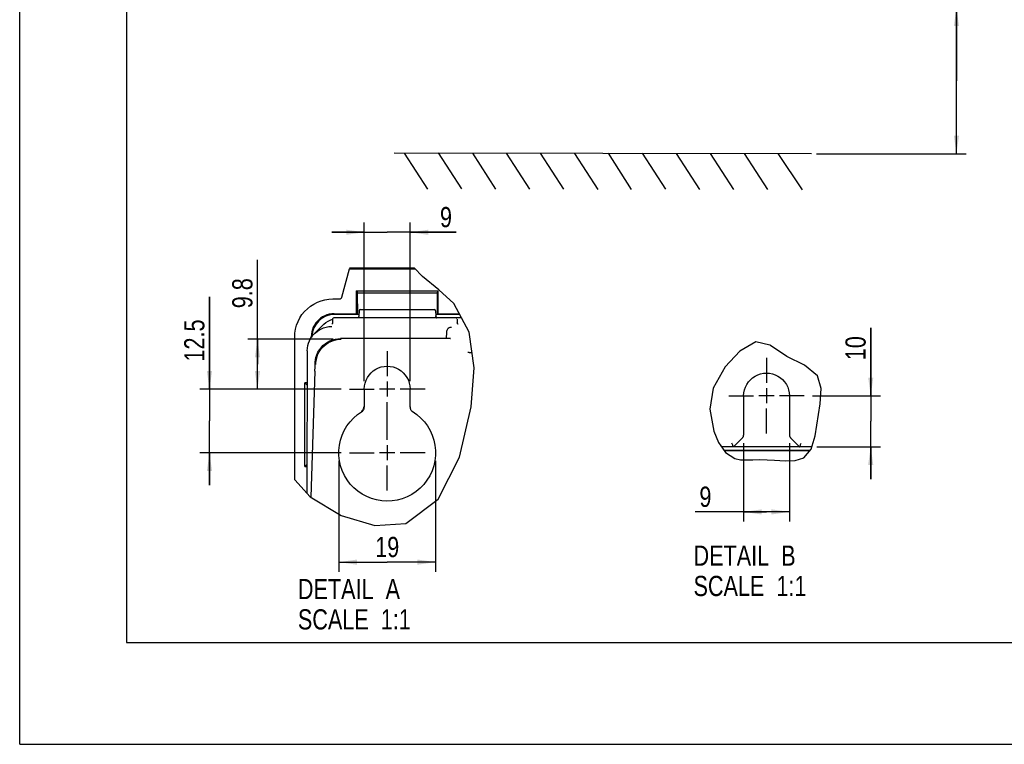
# Model space of a CAD drawing. Header units: inches. Extents: x 0 to 117, y 0 to 83.
# Tile 1 of 60: x 0 to 38, y 0 to 28. Entities that reach past the tile are written whole.
import ezdxf

# ---------------------------------------------------------------- set-up
doc = ezdxf.new("R2010")
doc.units = ezdxf.units.IN
doc.header["$LTSCALE"] = 6.431102
doc.header["$MEASUREMENT"] = 0
doc.linetypes.add('CENTER', pattern=[0.6, 0.375, -0.075, 0.075, -0.075])
doc.layers.get('0').update_dxf_attribs({"linetype": 'CONTINUOUS'})
doc.layers.add('DEFAULT_1', color=7, linetype='CENTER')
doc.styles.get("Standard").update_dxf_attribs({"font": 'txt', "width": 0.8})
doc.dimstyles.new('DIMSTYLE_1', dxfattribs={"dimtxt": 0.78125, "dimasz": 0.7, "dimexe": 0.18, "dimexo": 0.0625, "dimgap": 0.09, "dimtad": 1, "dimdec": 0, "dimzin": 4, "dimdsep": 46, "dimtxsty": 'STANDARD', "dimblk": '_FILLED', "dimblk1": '_FILLED', "dimblk2": '_FILLED', "dimcen": 0.09, "dimadec": 0, "dimazin": 0, "dimtfac": 1, "dimtdec": 0, "dimtofl": 0, "dimtmove": 0, "dimatfit": 3, "dimldrblk": '_FILLED', "dimfxl": 1, "dimtolj": 1, "dimtzin": 4, "dimarcsym": 0})
doc.dimstyles.new('DIMSTYLE_3', dxfattribs={"dimtxt": 0.78125, "dimasz": 0.7, "dimexe": 0.18, "dimexo": 0.0625, "dimgap": 0.09, "dimtad": 1, "dimdec": 0, "dimlfac": 0.2, "dimzin": 4, "dimdsep": 46, "dimtxsty": 'STANDARD', "dimblk": '_FILLED', "dimblk1": '_FILLED', "dimblk2": '_FILLED', "dimcen": 0.09, "dimadec": 0, "dimazin": 0, "dimtfac": 1, "dimtdec": 0, "dimtofl": 0, "dimtmove": 0, "dimatfit": 3, "dimldrblk": '_FILLED', "dimfxl": 1, "dimtolj": 1, "dimtzin": 4, "dimarcsym": 0})
doc.dimstyles.new('DIMSTYLE_4', dxfattribs={"dimtxt": 0.78125, "dimasz": 0.7, "dimexe": 0.18, "dimexo": 0.0625, "dimgap": 0.09, "dimtad": 1, "dimdec": 1, "dimlfac": 0.2, "dimzin": 4, "dimdsep": 46, "dimtxsty": 'STANDARD', "dimblk": '_FILLED', "dimblk1": '_FILLED', "dimblk2": '_FILLED', "dimcen": 0.09, "dimadec": 0, "dimazin": 0, "dimtfac": 1, "dimtdec": 1, "dimtofl": 0, "dimtmove": 0, "dimatfit": 3, "dimldrblk": '_FILLED', "dimfxl": 1, "dimtolj": 1, "dimtzin": 4, "dimarcsym": 0})

# ---------------------------------------------------------------- blocks, each defined once
blk = doc.blocks.new('_FILLED')
at = {"color": 0, "linetype": 'BYBLOCK'}
blk.add_solid([(0, 0), (-1, 0.143), (-1, -0.143)], dxfattribs=at)
blk = doc.blocks.new('*D1')
at = {"color": 7, "linetype": 'CONTINUOUS'}
for p, q in [((36.214, 25.651), (36.214, 33.403)), ((29.074, 28.468), (36.019, 28.468)), ((36.019, 28.468), (36.589, 28.468)), ((36.214, 28.468), (36.214, 25.651)), ((36.214, 22.834), (36.214, 25.651)), ((30.81, 22.834), (36.019, 22.834)), ((36.019, 22.834), (36.589, 22.834))]:
    blk.add_line(p, q, dxfattribs=at)
at = {"color": 7, "linetype": 'CONTINUOUS', "xscale": 0.7, "yscale": 0.7, "zscale": 0.7}
for p, rotation in [((36.214, 28.468), 90), ((36.214, 22.834), 270)]:
    blk.add_blockref('_FILLED', p, dxfattribs=dict(at, rotation=rotation))
at = {"color": 7, "linetype": 'CONTINUOUS', "insert": (35.238, 29.028), "char_height": 0.78125, "width": 9.375, "attachment_point": 1, "rotation": 90, "line_spacing_factor": 0.9}
blk.add_mtext('200 MIN\\PAIR SPACE INLET', dxfattribs=at)
blk = doc.blocks.new('*D16')
at = {"color": 7, "linetype": 'CONTINUOUS'}
for p, q in [((32.9, 13.478), (32.9, 16.099)), ((32.9, 16.099), (32.9, 12.489)), ((30.646, 13.478), (33.275, 13.478)), ((32.9, 10.249), (32.9, 12.489)), ((30.817, 11.499), (33.275, 11.499)), ((32.9, 11.499), (32.9, 10.249))]:
    blk.add_line(p, q, dxfattribs=at)
at = {"color": 7, "linetype": 'CONTINUOUS', "xscale": 0.7, "yscale": 0.7, "zscale": 0.7}
for p, rotation in [((32.9, 13.478), 270), ((32.9, 11.499), 90)]:
    blk.add_blockref('_FILLED', p, dxfattribs=dict(at, rotation=rotation))
at = {"color": 7, "linetype": 'CONTINUOUS', "insert": (31.923, 14.849), "char_height": 0.7812, "width": 1.25, "attachment_point": 1, "rotation": 90, "line_spacing_factor": 0.9}
blk.add_mtext('10', dxfattribs=at)
blk = doc.blocks.new('*D17')
at = {"color": 7, "linetype": 'CONTINUOUS'}
for p, q in [((27.987, 11.642), (27.987, 8.609)), ((29.759, 11.642), (29.759, 8.609)), ((28.873, 8.984), (26.117, 8.984)), ((27.987, 8.984), (28.873, 8.984)), ((29.759, 8.984), (28.873, 8.984))]:
    blk.add_line(p, q, dxfattribs=at)
at = {"color": 7, "linetype": 'CONTINUOUS', "xscale": 0.7, "yscale": 0.7, "zscale": 0.7, "rotation": 180}
blk.add_blockref('_FILLED', (27.987, 8.984), dxfattribs=at)
at = {"color": 7, "linetype": 'CONTINUOUS', "xscale": 0.7, "yscale": 0.7, "zscale": 0.7}
blk.add_blockref('_FILLED', (29.759, 8.984), dxfattribs=at)
at = {"color": 7, "linetype": 'CONTINUOUS', "insert": (26.742, 9.961), "char_height": 0.781, "width": 0.625, "attachment_point": 3, "line_spacing_factor": 0.9}
blk.add_mtext('9', dxfattribs=at)
blk = doc.blocks.new('*D18')
at = {"color": 7, "linetype": 'CONTINUOUS'}
for p, q in [((7.337, 13.733), (7.337, 17.298)), ((7.337, 17.298), (7.337, 12.503)), ((12.433, 13.733), (6.962, 13.733)), ((7.337, 10.022), (7.337, 12.503)), ((12.433, 11.272), (6.962, 11.272)), ((7.337, 11.272), (7.337, 10.022))]:
    blk.add_line(p, q, dxfattribs=at)
at = {"color": 7, "linetype": 'CONTINUOUS', "xscale": 0.7, "yscale": 0.7, "zscale": 0.7}
for p, rotation in [((7.337, 13.733), 270), ((7.337, 11.272), 90)]:
    blk.add_blockref('_FILLED', p, dxfattribs=dict(at, rotation=rotation))
at = {"color": 7, "linetype": 'CONTINUOUS', "insert": (6.36, 14.798), "char_height": 0.7812, "width": 2.5, "attachment_point": 1, "rotation": 90, "line_spacing_factor": 0.9}
blk.add_mtext('12.5', dxfattribs=at)
blk = doc.blocks.new('*D19')
at = {"color": 7, "linetype": 'CONTINUOUS'}
for p, q in [((9.192, 14.698), (9.192, 18.733)), ((12.119, 15.663), (8.817, 15.663)), ((9.192, 15.663), (9.192, 14.698)), ((9.192, 13.733), (9.192, 14.698)), ((12.433, 13.733), (8.817, 13.733))]:
    blk.add_line(p, q, dxfattribs=at)
at = {"color": 7, "linetype": 'CONTINUOUS', "xscale": 0.7, "yscale": 0.7, "zscale": 0.7}
for p, rotation in [((9.192, 15.663), 90), ((9.192, 13.733), 270)]:
    blk.add_blockref('_FILLED', p, dxfattribs=dict(at, rotation=rotation))
at = {"color": 7, "linetype": 'CONTINUOUS', "insert": (8.216, 16.858), "char_height": 0.7812, "width": 1.875, "attachment_point": 1, "rotation": 90, "line_spacing_factor": 0.9}
blk.add_mtext('9.8', dxfattribs=at)
blk = doc.blocks.new('*D20')
at = {"color": 7, "linetype": 'CONTINUOUS'}
for p, q in [((13.322, 19.795), (12.072, 19.795)), ((12.072, 19.795), (14.208, 19.795)), ((13.322, 14.045), (13.322, 20.17)), ((16.872, 19.795), (14.208, 19.795)), ((15.093, 14.045), (15.093, 20.17)), ((15.093, 19.795), (16.872, 19.795))]:
    blk.add_line(p, q, dxfattribs=at)
at = {"color": 7, "linetype": 'CONTINUOUS', "xscale": 0.7, "yscale": 0.7, "zscale": 0.7}
blk.add_blockref('_FILLED', (13.322, 19.795), dxfattribs=at)
at = {"color": 7, "linetype": 'CONTINUOUS', "xscale": 0.7, "yscale": 0.7, "zscale": 0.7, "rotation": 180}
blk.add_blockref('_FILLED', (15.093, 19.795), dxfattribs=at)
at = {"color": 7, "linetype": 'CONTINUOUS', "insert": (16.247, 20.772), "char_height": 0.781, "width": 0.625, "attachment_point": 1, "line_spacing_factor": 0.9}
blk.add_mtext('9', dxfattribs=at)
blk = doc.blocks.new('*D21')
at = {"color": 7, "linetype": 'CONTINUOUS'}
for p, q in [((12.338, 10.96), (12.338, 6.668)), ((16.078, 10.96), (16.078, 6.668)), ((12.338, 7.043), (14.208, 7.043)), ((16.078, 7.043), (14.208, 7.043))]:
    blk.add_line(p, q, dxfattribs=at)
at = {"color": 7, "linetype": 'CONTINUOUS', "xscale": 0.7, "yscale": 0.7, "zscale": 0.7, "rotation": 180}
blk.add_blockref('_FILLED', (12.338, 7.043), dxfattribs=at)
at = {"color": 7, "linetype": 'CONTINUOUS', "xscale": 0.7, "yscale": 0.7, "zscale": 0.7}
blk.add_blockref('_FILLED', (16.078, 7.043), dxfattribs=at)
at = {"color": 7, "linetype": 'CONTINUOUS', "insert": (14.208, 8.019), "char_height": 0.7812, "width": 1.25, "attachment_point": 2, "line_spacing_factor": 0.9}
blk.add_mtext('19', dxfattribs=at)

msp = doc.modelspace()

# ---------------------------------------------------------------- linework, layer by layer
at = {"color": 7, "linetype": 'CONTINUOUS'}
for p, q in [((0, 0), (0, 82.6772)), ((4.1339, 78.7402), (4.1339, 3.937)), ((14.4717, 22.8618), (30.6132, 22.8358)), ((14.8618, 22.857), (15.7607, 21.4612)), ((16.1752, 22.8653), (17.0741, 21.4694)), ((17.5016, 22.8517), (18.4006, 21.4559)), ((18.8063, 22.8513), (19.7053, 21.4555)), ((20.1265, 22.8538), (21.0255, 21.458)), ((21.4531, 22.8425), (22.3521, 21.4467)), ((22.7456, 22.8508), (23.6446, 21.455)), ((24.0625, 22.8556), (24.9614, 21.4598)), ((25.3794, 22.8464), (26.2783, 21.4506)), ((26.6964, 22.8385), (27.5953, 21.4427)), ((28.0096, 22.8385), (28.9086, 21.4427)), ((29.3139, 22.8345), (30.2454, 21.439)), ((12.4555, 17.29), (12.7472, 18.3785)), ((12.7641, 18.4205), (12.7472, 18.3785)), ((12.7472, 18.3785), (15.2895, 18.3785)), ((12.8431, 18.4238), (15.2463, 18.4238)), ((15.5743, 18.0795), (15.2463, 18.4238)), ((16.2089, 17.5722), (15.5743, 18.0795)), ((13.0265, 16.6438), (13.0265, 17.5296)), ((13.0414, 17.5247), (13.0265, 17.5296)), ((13.0265, 17.5296), (16.1762, 17.5296)), ((13.0414, 17.5247), (13.0482, 17.4555)), ((16.1545, 17.4555), (16.1613, 17.5247)), ((16.1613, 17.5247), (16.1762, 17.5296)), ((16.1762, 16.6438), (16.1762, 17.5296)), ((16.7836, 17.0465), (16.2089, 17.5722)), ((12.1082, 17.2171), (12.3605, 17.2171)), ((13.0482, 17.4555), (13.0565, 16.6338)), ((13.0482, 17.4555), (16.1545, 17.4555)), ((16.1462, 16.6338), (16.1545, 17.4555)), ((13.122, 16.7576), (13.1113, 16.5533)), ((13.181, 16.8135), (16.0217, 16.8135)), ((16.0807, 16.7576), (16.0914, 16.5533)), ((17.3825, 15.9279), (16.7836, 17.0465)), ((12.0321, 16.6151), (11.9623, 16.6008)), ((12.0611, 16.6381), (11.9689, 16.6233)), ((12.1568, 16.6438), (12.0611, 16.6381)), ((12.0915, 16.4297), (12.0915, 16.2889)), ((16.8553, 16.4887), (12.1506, 16.4887)), ((12.1568, 16.6438), (13.0265, 16.6438)), ((13.122, 16.6155), (12.174, 16.6155)), ((13.0565, 16.6338), (13.0265, 16.6438)), ((13.0565, 16.6338), (13.122, 16.6338)), ((16.0807, 16.6338), (16.1462, 16.6338)), ((17.0144, 16.6155), (16.0807, 16.6155)), ((16.0914, 16.5533), (16.0937, 16.5365)), ((16.1462, 16.6338), (16.1762, 16.6438)), ((16.1762, 16.6438), (16.9992, 16.6438)), ((17.085, 16.4836), (16.8789, 16.4836)), ((16.9143, 16.4297), (16.9143, 16.2952)), ((11.3912, 16.2031), (11.3488, 16.1207)), ((11.7237, 16.2065), (11.3931, 15.8759)), ((11.8365, 16.3029), (11.9194, 16.3565)), ((10.6308, 10.2293), (10.6308, 15.7422)), ((11.2768, 15.8538), (11.2711, 15.7581)), ((11.2711, 15.7239), (11.2711, 15.7581)), ((11.2916, 15.8169), (11.2884, 15.7408)), ((16.3292, 15.6846), (12.4047, 15.6846)), ((16.3988, 15.685), (16.3292, 15.6846)), ((16.4617, 15.6857), (16.3988, 15.685)), ((16.5165, 15.6865), (16.4617, 15.6857)), ((16.4949, 15.928), (16.4886, 15.6861)), ((16.5482, 15.6872), (16.5165, 15.6865)), ((16.5757, 15.688), (16.5482, 15.6872)), ((16.599, 15.6887), (16.5757, 15.688)), ((16.6181, 15.6895), (16.599, 15.6887)), ((17.5663, 14.5606), (17.3825, 15.9279)), ((17.3825, 15.8932), (17.3872, 15.8932)), ((11.1153, 15.2064), (11.1213, 15.3118)), ((28.4588, 15.5559), (27.8345, 15.1925)), ((29.0022, 15.4367), (28.4588, 15.5559)), ((29.0096, 15.4294), (29.0022, 15.4367)), ((29.0244, 15.4145), (29.0096, 15.4294)), ((29.6507, 14.9961), (29.0244, 15.4145)), ((11.1153, 15.2068), (11.106, 9.7255)), ((11.4472, 14.928), (11.4544, 14.9561)), ((17.4737, 15.134), (17.4595, 15.135)), ((17.4895, 15.1318), (17.4737, 15.134)), ((27.8345, 15.1925), (27.2732, 14.5944)), ((30.3393, 14.6589), (29.6507, 14.9961)), ((11.4143, 14.4239), (11.4158, 14.4783)), ((11.4158, 14.4783), (11.4172, 14.5376)), ((11.4172, 14.5376), (11.4188, 14.6308)), ((11.4188, 14.6308), (11.4195, 14.6902)), ((17.4498, 13.0497), (17.5663, 14.5606)), ((27.2732, 14.5944), (26.814, 13.7719)), ((30.842, 14.2397), (30.3393, 14.6589)), ((11.4143, 14.4301), (11.2604, 9.5541)), ((30.982, 13.7582), (30.842, 14.2397)), ((11.0251, 10.739), (11.0251, 13.9707)), ((11.1131, 13.8826), (11.0251, 13.9707)), ((11.1133, 13.9707), (11.0251, 13.9707)), ((13.3218, 13.7328), (13.3218, 13.0328)), ((14.4996, 13.733), (13.915, 13.733)), ((14.2073, 14.0253), (14.2073, 13.4407)), ((15.0935, 13.0328), (15.0935, 13.7328)), ((26.814, 13.7719), (26.6773, 12.9511)), ((28.8717, 13.7703), (28.8717, 13.1856)), ((30.9477, 13.1665), (30.982, 13.7582)), ((27.9871, 13.4677), (27.9871, 11.9542)), ((29.164, 13.478), (28.5793, 13.478)), ((29.7587, 13.4677), (29.7587, 11.9542)), ((13.3218, 13.0328), (13.2953, 13.0386)), ((13.3204, 13.0101), (13.3218, 13.0328)), ((15.0935, 13.0328), (15.12, 13.0386)), ((16.9968, 11.1065), (17.4498, 13.0497)), ((26.6773, 12.9511), (26.8299, 12.1117)), ((30.7459, 11.9216), (30.9477, 13.1665)), ((13.2281, 12.8652), (13.2058, 12.8711)), ((26.8299, 12.1117), (27.02, 11.6636)), ((27.5934, 11.4992), (27.9438, 11.8496)), ((29.8021, 11.8496), (30.1524, 11.4992)), ((30.5951, 11.4105), (30.7459, 11.9216)), ((14.2073, 11.5646), (14.2073, 10.98)), ((27.02, 11.6636), (27.2907, 11.2828)), ((30.1379, 11.4992), (27.1368, 11.4992)), ((30.6212, 11.4992), (30.1524, 11.4992)), ((14.4996, 11.2723), (13.915, 11.2723)), ((16.179, 9.4762), (16.9968, 11.1065)), ((30.554, 11.3614), (27.2347, 11.3614)), ((30.5395, 11.3442), (27.247, 11.3442)), ((27.2907, 11.2828), (27.6501, 11.0478)), ((27.6501, 11.0478), (27.8692, 11.0038)), ((29.9809, 10.9669), (30.31, 11.0699)), ((30.31, 11.0699), (30.5951, 11.4105)), ((11.1082, 10.8222), (11.0251, 10.739)), ((11.0251, 10.739), (11.1081, 10.739)), ((27.8692, 11.0038), (28.1021, 10.9964)), ((28.1021, 10.9964), (28.3372, 11.0034)), ((28.3372, 11.0034), (28.6164, 11.006)), ((28.6164, 11.006), (28.8933, 10.9982)), ((28.8933, 10.9982), (29.1795, 10.9813)), ((29.1795, 10.9813), (29.5869, 10.9548)), ((29.5869, 10.9548), (29.9809, 10.9669)), ((10.6308, 10.2293), (11.2325, 9.571)), ((11.106, 9.7255), (11.1059, 9.7095)), ((11.2325, 9.571), (12.4327, 8.8444)), ((14.9333, 8.5347), (16.179, 9.4762)), ((12.4327, 8.8444), (13.7273, 8.4575)), ((13.7273, 8.4575), (14.9333, 8.5347)), ((4.1339, 3.937), (112.7953, 3.937)), ((0, 0), (116.9291, 0))]:
    msp.add_line(p, q, dxfattribs=at)
for points in [[(12.7641, 18.4205), (12.7653, 18.4212), (12.7693, 18.4219), (12.7759, 18.4224), (12.7856, 18.4229), (12.798, 18.4232), (12.8118, 18.4235), (12.8267, 18.4237), (12.8431, 18.4238)], [(10.6308, 15.7422), (10.6399, 15.8998), (10.6642, 16.0522), (10.7037, 16.1994), (10.7593, 16.3429), (10.83, 16.4812), (10.9136, 16.61), (11.0105, 16.729), (11.1202, 16.8386), (11.2394, 16.9353), (11.3683, 17.0188), (11.5066, 17.0893), (11.6502, 17.1447), (11.7977, 17.184), (11.9503, 17.2081), (12.1082, 17.2171)], [(12.3605, 17.2171), (12.3769, 17.218), (12.3919, 17.2208), (12.4055, 17.2256), (12.4178, 17.2325), (12.4287, 17.2414), (12.4379, 17.2516), (12.4454, 17.263), (12.4513, 17.2758), (12.4555, 17.29)], [(11.9689, 16.6233), (11.8802, 16.5995), (11.7942, 16.5661), (11.7117, 16.5237), (11.635, 16.4737), (11.564, 16.4161), (11.4988, 16.3508), (11.4412, 16.2799), (11.3912, 16.2031)], [(11.5558, 16.375), (11.5507, 16.37), (11.5456, 16.365), (11.5406, 16.3599)], [(11.5872, 16.4042), (11.5818, 16.3995), (11.5766, 16.3947), (11.5713, 16.3898), (11.5661, 16.3849), (11.5609, 16.38), (11.5583, 16.3775)], [(11.9623, 16.6008), (11.8938, 16.581), (11.8272, 16.5558), (11.7628, 16.5253), (11.7011, 16.4897), (11.6424, 16.4492), (11.5872, 16.4042)], [(11.9194, 16.3565), (12.0082, 16.4018), (12.0919, 16.4341)], [(12.174, 16.6265), (12.1028, 16.6237), (12.0321, 16.6151)], [(13.0884, 16.5036), (13.0805, 16.4953), (13.0725, 16.4887)], [(13.1113, 16.5533), (13.1091, 16.5369), (13.1041, 16.5211), (13.0965, 16.5063), (13.0866, 16.4931), (13.082, 16.4887)], [(13.1118, 16.5622), (13.1116, 16.5594), (13.1097, 16.5467), (13.1063, 16.5345), (13.1015, 16.5234), (13.0955, 16.513)], [(16.0988, 16.5206), (16.0938, 16.5429), (16.0916, 16.5543), (16.0909, 16.5619)], [(16.1303, 16.4887), (16.1282, 16.4902), (16.1204, 16.497), (16.1134, 16.5046), (16.1072, 16.513), (16.1017, 16.5223), (16.0972, 16.5323)], [(16.0988, 16.5206), (16.1065, 16.5059), (16.1163, 16.4929), (16.1207, 16.4887)], [(11.3488, 16.1207), (11.3154, 16.0347), (11.2916, 15.946), (11.2768, 15.8538)], [(11.444, 16.2424), (11.4036, 16.1778), (11.369, 16.11), (11.3402, 16.0395), (11.3177, 15.9668), (11.3014, 15.8924), (11.2916, 15.8169)], [(11.3938, 15.8766), (11.432, 15.9127), (11.5081, 15.9739), (11.5841, 16.0235), (11.662, 16.0644), (11.7483, 16.0996)], [(11.5406, 16.3599), (11.4898, 16.3032), (11.444, 16.2424)], [(11.7238, 16.2063), (11.76, 16.2407), (11.8365, 16.3029)], [(11.7483, 16.0996), (11.8455, 16.1281), (11.9504, 16.1466), (12.0621, 16.1532)], [(12.0866, 16.2657), (12.0798, 16.2542), (12.0727, 16.2465), (12.0675, 16.2425), (12.0648, 16.2408), (12.0643, 16.2406)], [(12.0915, 16.2884), (12.091, 16.281), (12.0866, 16.2657)], [(16.6917, 16.1197), (16.659, 16.1169), (16.6271, 16.1088), (16.5968, 16.0953), (16.5691, 16.0768), (16.5447, 16.0538), (16.5244, 16.0266), (16.509, 15.996), (16.499, 15.9628), (16.4949, 15.928)], [(16.9459, 16.2446), (16.9469, 16.2443), (16.9474, 16.2442), (16.9465, 16.2445), (16.9447, 16.2452), (16.9416, 16.2468), (16.9357, 16.2508), (16.9273, 16.259), (16.9194, 16.2717), (16.9148, 16.2878), (16.9143, 16.2952)], [(11.2016, 15.6006), (11.2454, 15.6846), (11.2979, 15.7647), (11.3607, 15.8418), (11.3938, 15.8766)], [(11.4472, 14.6788), (11.4526, 14.7812), (11.4686, 14.8826), (11.4951, 14.9818), (11.5318, 15.0778), (11.5784, 15.1696), (11.6344, 15.256), (11.6991, 15.3361), (11.7719, 15.4091), (11.852, 15.4741), (11.9384, 15.5303), (12.0303, 15.5772), (12.1266, 15.6143), (12.2262, 15.641), (12.3281, 15.6572), (12.4311, 15.6626)], [(11.4544, 14.9561), (11.4878, 15.058), (11.5322, 15.1556), (11.5868, 15.2478), (11.6512, 15.3334), (11.7246, 15.4116), (11.806, 15.4814), (11.8945, 15.5419), (11.989, 15.5924), (12.0885, 15.6323)], [(12.0885, 15.6323), (12.1918, 15.6612), (12.2976, 15.6786), (12.4047, 15.6845)], [(16.6478, 15.6912), (16.6481, 15.6913), (16.6483, 15.6913), (16.6468, 15.6912), (16.6434, 15.6909), (16.6388, 15.6906), (16.6331, 15.6902), (16.6262, 15.6899), (16.6181, 15.6895)], [(11.1213, 15.3118), (11.1385, 15.4135), (11.1657, 15.5104), (11.2016, 15.6006)], [(11.4196, 14.7017), (11.4203, 14.7299), (11.4217, 14.7582), (11.4239, 14.7865), (11.4269, 14.8148), (11.4308, 14.8431), (11.4354, 14.8714), (11.4409, 14.8997), (11.4472, 14.928)], [(17.4595, 15.135), (17.4323, 15.1369), (17.4146, 15.1383), (17.3948, 15.14), (17.3733, 15.1421), (17.3507, 15.1447), (17.3275, 15.1476)], [(13.3218, 13.7328), (13.3309, 13.8525), (13.3536, 13.9661), (13.39, 14.0736), (13.4412, 14.1764), (13.5061, 14.2731), (13.5814, 14.3593), (13.6673, 14.4344), (13.7635, 14.499), (13.8658, 14.55), (13.9746, 14.5869), (14.0894, 14.6102), (14.2042, 14.6186), (14.319, 14.6112), (14.4338, 14.5888), (14.5429, 14.5527), (14.6459, 14.5023), (14.7431, 14.4382), (14.8301, 14.3631), (14.9064, 14.2765), (14.9725, 14.1789), (15.0246, 14.0753), (15.0615, 13.9672), (15.0845, 13.8531), (15.0935, 13.7328)], [(27.9871, 13.4677), (27.9961, 13.5874), (28.0188, 13.701), (28.0553, 13.8085), (28.1065, 13.9113), (28.1714, 14.008), (28.2467, 14.0942), (28.3326, 14.1693), (28.4288, 14.2339), (28.531, 14.2849), (28.6398, 14.3218), (28.7546, 14.3451), (28.8695, 14.3535), (28.9842, 14.3461), (29.0991, 14.3238), (29.2081, 14.2877), (29.3111, 14.2372), (29.4084, 14.1731), (29.4953, 14.098), (29.5717, 14.0114), (29.6378, 13.9138), (29.6899, 13.8102), (29.7268, 13.7021), (29.7497, 13.588), (29.7587, 13.4677)], [(13.2953, 13.0386), (13.294, 13.0164), (13.2903, 12.9945), (13.2841, 12.9732), (13.2756, 12.9528), (13.2648, 12.9335), (13.252, 12.9155), (13.2373, 12.8991), (13.2209, 12.8845), (13.203, 12.8719)], [(13.2467, 12.8783), (13.2634, 12.8929), (13.2781, 12.9091), (13.291, 12.9272), (13.302, 12.9468), (13.3106, 12.9672), (13.3167, 12.9883), (13.3204, 13.0101)], [(15.0935, 13.0328), (15.0949, 13.0101), (15.0986, 12.9883), (15.1047, 12.9672), (15.1133, 12.9468), (15.1243, 12.9272), (15.1372, 12.9091), (15.1519, 12.8929), (15.1686, 12.8783), (15.3567, 12.7465)], [(13.0736, 9.7853), (12.9214, 9.9153), (12.782, 10.0624), (12.6604, 10.2219), (12.557, 10.3945), (12.4713, 10.5794), (12.4064, 10.7693), (12.3632, 10.9638), (12.3408, 11.1633), (12.3397, 11.3621), (12.3604, 11.5608), (12.4024, 11.7588), (12.4645, 11.9493), (12.5475, 12.1321), (12.6507, 12.3074), (12.7707, 12.469), (12.9064, 12.6148), (13.0588, 12.7468), (13.2467, 12.8783)], [(15.3567, 12.7465), (15.5093, 12.6143), (15.645, 12.4685), (15.7648, 12.3073), (15.8677, 12.1326), (15.9506, 11.95), (16.0128, 11.7592), (16.055, 11.5606), (16.0756, 11.3608), (16.0741, 11.16), (16.051, 10.958), (16.0066, 10.7613), (15.9398, 10.5692), (15.8517, 10.3824), (15.7457, 10.2084), (15.6211, 10.0483), (15.4786, 9.901), (15.3234, 9.7715), (15.1553, 9.6604), (14.9744, 9.567), (14.7872, 9.4942), (14.5934, 9.4427), (14.3932, 9.4118), (14.1933, 9.4022), (13.9938, 9.4148), (13.7946, 9.4487), (13.6023, 9.5028), (13.4172, 9.5778), (13.2389, 9.673), (13.0736, 9.7853)], [(27.9438, 11.8496), (27.9529, 11.8595), (27.9609, 11.8697), (27.9678, 11.8805), (27.9737, 11.8917), (27.9785, 11.9033), (27.9823, 11.9153), (27.9849, 11.9278)], [(27.9849, 11.9278), (27.9866, 11.9408), (27.9871, 11.9542)], [(29.7587, 11.9542), (29.7593, 11.9408), (29.7609, 11.9278), (29.7636, 11.9153), (29.7673, 11.9033), (29.7721, 11.8917), (29.778, 11.8805), (29.7849, 11.8697), (29.793, 11.8595), (29.8021, 11.8496)], [(27.5857, 11.5177), (27.5726, 11.5498), (27.5638, 11.5707), (27.5537, 11.5941), (27.543, 11.6197), (27.5322, 11.6469)], [(27.5934, 11.4992), (27.5926, 11.5013), (27.5901, 11.5075), (27.5857, 11.5177)], [(30.1524, 11.4992), (30.1534, 11.5013), (30.1559, 11.5074), (30.1601, 11.5177)], [(30.1601, 11.5177), (30.1735, 11.5497), (30.182, 11.5707), (30.1915, 11.5944), (30.202, 11.62), (30.2136, 11.6469)]]:
    msp.add_lwpolyline(points, dxfattribs=at)
for centre, radius, start, end in [((13.181, 16.7545), 0.0591, 90, 177), ((16.0217, 16.7545), 0.0591, 3, 90), ((12.174, 15.7409), 0.8746, 89.99608, 178.10536), ((12.1506, 16.4297), 0.0591, 90.00003, 160), ((16.8553, 16.4297), 0.0591, 30, 89.99997)]:
    msp.add_arc(centre, radius, start, end, dxfattribs=at)
at = {"layer": 'DEFAULT_1', "color": 7, "linetype": 'CENTER'}
for p, q in [((14.2073, 15.1946), (14.2073, 14.233)), ((28.8717, 14.9396), (28.8717, 13.978)), ((12.7457, 13.733), (13.7073, 13.733)), ((15.6689, 13.733), (14.7073, 13.733)), ((27.41, 13.478), (28.3716, 13.478)), ((30.3333, 13.478), (29.3717, 13.478)), ((14.2073, 11.7723), (14.2073, 13.233)), ((28.8717, 12.0163), (28.8717, 12.9779)), ((12.7457, 11.2723), (13.7073, 11.2723)), ((15.6689, 11.2723), (14.7073, 11.2723)), ((14.2073, 9.8107), (14.2073, 10.7723))]:
    msp.add_line(p, q, dxfattribs=at)

# ---------------------------------------------------------------- texts
at = {"color": 7, "linetype": 'CONTINUOUS', "char_height": 0.78125, "width": 6.25, "attachment_point": 1, "line_spacing_factor": 0.9}
for s, insert in [('DETAIL  B\\PSCALE  1:1', (26.0492, 7.6848)), ('DETAIL  A\\PSCALE  1:1', (10.7542, 6.3932))]:
    msp.add_mtext(s, dxfattribs=dict(at, insert=insert))

# ---------------------------------------------------------------- dimensions: what is measured, and where the dimension line sits
at = {"color": 7, "linetype": 'CONTINUOUS'}
dim = msp.add_linear_dim(base=(36.2142, 22.8345), p1=(29.0738, 28.4678), p2=(30.8103, 22.8345), angle=270, text='200 MIN\\PAIR SPACE INLET', dimstyle='DIMSTYLE_1', dxfattribs=at)
dim.commit()
dim.dimension.update_dxf_attribs({"geometry": '*D1', "text_midpoint": (36.2142, 33.7157), "dimtype": 160})
for base, p1, p2, picture, middle in [((15.0935, 19.7951), (13.3218, 14.0453), (15.0935, 14.0453), '*D20', (16.5596, 20.381)), ((29.7587, 8.9845), (27.9871, 11.6417), (29.7587, 11.6417), '*D17', (25.8042, 9.5704)), ((16.0777, 7.0426), (12.3376, 10.96), (16.0777, 10.9601), '*D21', (13.5827, 7.6286))]:
    dim = msp.add_linear_dim(base=base, p1=p1, p2=p2, dimstyle='DIMSTYLE_3', dxfattribs=at)
    dim.commit()
    dim.dimension.update_dxf_attribs({"geometry": picture, "text_midpoint": middle, "dimtype": 160})
for base, p1, p2, angle, dimstyle, picture, middle in [((9.1925, 15.6626), (12.4332, 13.733), (12.1186, 15.6626), 90, 'DIMSTYLE_4', '*D19', (8.6066, 17.795)), ((7.3368, 11.2723), (12.4332, 13.733), (12.4332, 11.2723), 270, 'DIMSTYLE_4', '*D18', (6.7508, 16.0478)), ((32.8998, 11.4992), (30.6458, 13.478), (30.8173, 11.4992), 270, 'DIMSTYLE_3', '*D16', (32.3139, 15.4744))]:
    dim = msp.add_linear_dim(base=base, p1=p1, p2=p2, angle=angle, dimstyle=dimstyle, dxfattribs=at)
    dim.commit()
    dim.dimension.update_dxf_attribs({"geometry": picture, "text_midpoint": middle, "dimtype": 160})

doc.saveas('drawing.dxf')
